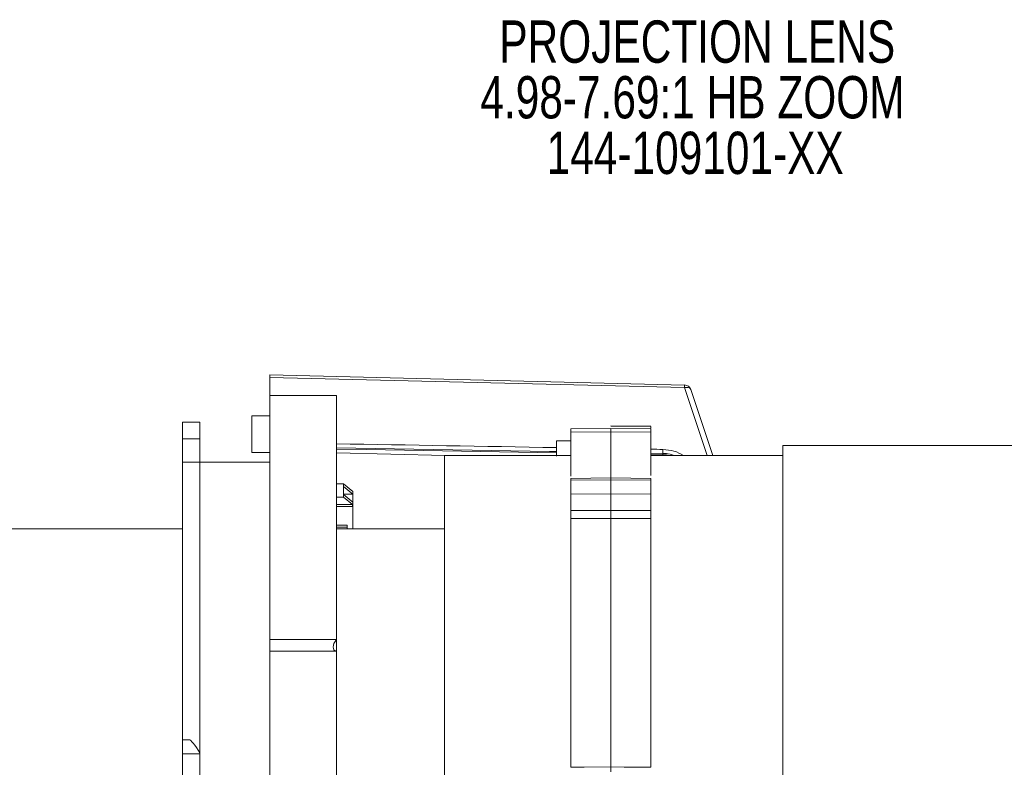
# Model space of a CAD drawing. Header units: millimetres. Extents: x 0 to 1118, y 0 to 864.
# Tile 16 of 78: x 495 to 569, y 295 to 351. Entities that reach past the tile are written whole.
import ezdxf

# ---------------------------------------------------------------- set-up
doc = ezdxf.new("R2010")
doc.units = ezdxf.units.MM
doc.styles.add('SLDTEXTSTYLE0', font='TXT', dxfattribs={"width": 0.75})

# ---------------------------------------------------------------- blocks, each defined once
blk = doc.blocks.new('SW_NOTE_63')
at = {"color": 0, "linetype": 'Continuous', "lineweight": 0, "char_height": 3.175, "attachment_point": 2, "style": 'SLDTEXTSTYLE0'}
for s, insert in [('PROJECTION LENS', (18.207, 4.093)), ('4.98-7.69:1 HB ZOOM', (17.846, -0.082)), ('144-109101-XX', (18.05, -4.257))]:
    blk.add_mtext(s, dxfattribs=dict(at, insert=insert))

msp = doc.modelspace()

# ---------------------------------------------------------------- linework, layer by layer
at = {"color": 7, "linetype": 'Continuous', "lineweight": 15}
for p, q in [((545.1039, 324.0172), (513.9605, 324.7769)), ((513.9604, 324.58), (513.9604, 323.224)), ((518.9604, 323.224), (513.9604, 323.224)), ((513.9604, 304.9053), (513.9604, 323.224)), ((518.9604, 304.9053), (518.9604, 323.224)), ((513.9604, 321.7118), (512.6043, 321.7118)), ((512.6043, 321.7118), (512.6043, 318.9618)), ((508.7104, 321.2179), (507.4104, 321.2179)), ((507.4104, 319.9655), (507.4104, 321.2179)), ((508.7104, 321.2179), (508.7104, 319.9655)), ((542.5613, 320.9334), (539.5613, 320.961)), ((542.5612, 320.7849), (542.5612, 320.9053)), ((539.561, 320.7634), (536.561, 320.7314)), ((539.5612, 320.4955), (536.5612, 320.4693)), ((536.5612, 317.179), (536.5612, 320.4693)), ((542.5612, 320.4693), (539.5612, 320.4955)), ((542.5613, 320.7314), (539.5613, 320.7634)), ((542.5612, 317.2233), (542.5612, 320.4693)), ((507.4104, 318.224), (507.4104, 319.9655)), ((508.7104, 318.224), (508.7104, 319.9655)), ((536.5612, 319.839), (535.4862, 319.8296)), ((535.4862, 318.682), (535.4862, 319.8296)), ((600.1862, 319.474), (552.4862, 319.474)), ((552.4862, 319.474), (552.4862, 251.974)), ((512.6043, 318.9618), (513.9604, 318.9618)), ((518.9604, 318.9183), (527.1196, 318.7187)), ((536.5612, 318.724), (527.0862, 318.724)), ((527.0862, 318.724), (527.0862, 252.724)), ((542.5612, 318.797), (543.4778, 318.781)), ((552.4862, 318.724), (542.5612, 318.724)), ((508.7104, 318.224), (507.4104, 318.224)), ((507.4104, 297.399), (507.4104, 318.224)), ((513.9604, 318.224), (508.7104, 318.224)), ((508.7104, 296.3997), (508.7104, 318.224)), ((518.9604, 316.5933), (519.4854, 316.5933)), ((519.4854, 316.5933), (519.4854, 316.3917)), ((519.4854, 316.5933), (520.1854, 316.0296)), ((539.561, 317.0479), (536.561, 317.012)), ((536.5612, 316.8631), (536.5612, 315.8362)), ((542.5613, 317.012), (539.5613, 317.0479)), ((542.5612, 316.8631), (542.5612, 315.8362)), ((519.4854, 316.3917), (519.4854, 315.7988)), ((519.4854, 316.3917), (520.1854, 315.828)), ((519.4854, 315.828), (520.1854, 315.828)), ((519.4854, 315.7988), (519.4854, 315.5972)), ((520.1854, 315.2351), (519.4854, 315.7988)), ((520.1854, 316.0296), (520.1854, 315.828)), ((520.1854, 315.828), (520.1854, 315.2351)), ((519.4854, 315.5972), (518.9604, 315.5972)), ((518.9604, 315.0395), (520.1779, 315.0395)), ((520.1779, 315.0395), (519.4854, 315.5972)), ((520.1779, 315.0395), (520.1779, 314.8913)), ((520.1854, 314.8853), (520.1854, 315.2351)), ((520.1779, 314.8913), (518.9604, 314.8913)), ((520.1779, 314.8913), (520.1854, 314.8853)), ((520.1854, 314.8853), (520.1854, 313.224)), ((536.5612, 295.3254), (536.5612, 313.9903)), ((542.5612, 295.3254), (542.5612, 313.9903)), ((507.4104, 313.224), (465.4504, 313.224)), ((518.9604, 313.4962), (519.7604, 313.4962)), ((518.9604, 313.3479), (519.7604, 313.3479)), ((527.0862, 313.224), (518.9604, 313.224)), ((519.7604, 313.4962), (519.7604, 313.3479)), ((519.7604, 313.3479), (519.7604, 313.224)), ((513.9604, 304.9053), (518.9604, 304.9053)), ((513.9604, 304.0393), (513.9604, 304.9053)), ((518.9604, 304.9053), (518.9604, 304.0393)), ((513.9604, 276.1398), (513.9604, 304.0393)), ((518.9604, 304.0393), (513.9604, 304.0393)), ((518.9604, 248.224), (518.9604, 304.0393)), ((507.8941, 297.399), (507.4104, 297.399)), ((507.4104, 296.3382), (507.4104, 297.399)), ((507.4104, 296.3382), (507.4104, 280.6627)), ((508.7104, 296.3997), (508.7104, 296.3382)), ((508.7104, 296.3382), (508.7104, 280.6627))]:
    msp.add_line(p, q, dxfattribs=at)
at = {"color": 9, "linetype": 'Continuous', "lineweight": 0}
for p, q in [((545.1004, 323.8188), (513.9604, 324.58)), ((546.8029, 318.724), (545.1004, 323.8188)), ((539.5612, 320.4955), (539.5612, 317.0836)), ((508.7104, 319.9655), (507.4104, 319.9655)), ((542.5612, 318.8992), (543.4822, 318.8832)), ((543.6695, 318.7614), (542.5612, 318.7881)), ((543.4822, 318.8832), (543.4822, 319.1822)), ((539.5612, 316.899), (536.5612, 316.8631)), ((542.5612, 316.8631), (539.5612, 316.899)), ((539.5612, 315.8449), (539.5612, 316.899)), ((536.5612, 315.8362), (539.5612, 315.8449)), ((539.5612, 315.8449), (542.5612, 315.8362)), ((539.5612, 313.9976), (539.5612, 295.3557)), ((508.7104, 296.3382), (507.4104, 296.3382))]:
    msp.add_line(p, q, dxfattribs=at)
at = {"color": 9, "linetype": 'Continuous', "lineweight": 0, "flags": 128}
for points in [[(545.5659, 323.6766), (545.5658, 323.677), (545.539, 323.7268), (545.4955, 323.7688), (545.4367, 323.8014), (545.3649, 323.8233), (545.2828, 323.8337), (545.1935, 323.8322), (545.1004, 323.8188)], [(542.5612, 320.9053), (541.0601, 320.9191), (539.5612, 320.9329)], [(518.9604, 319.3088), (534.9565, 319.0315), (535.4862, 319.0223)], [(539.5612, 314.6002), (538.5612, 314.5977), (536.5612, 314.5926)], [(542.5612, 314.5926), (541.5612, 314.5951), (539.5612, 314.6002)], [(539.5612, 313.9976), (538.5612, 313.9952), (536.5612, 313.9903)], [(542.5612, 313.9903), (541.5612, 313.9928), (539.5612, 313.9976)], [(536.5612, 295.3254), (537.5611, 295.3355), (539.5612, 295.3557)], [(539.5612, 295.3557), (540.5611, 295.3456), (542.5612, 295.3254)]]:
    msp.add_lwpolyline(points, dxfattribs=at)
at = {"color": 7, "linetype": 'Continuous', "lineweight": 15, "flags": 128}
for points in [[(547.2209, 318.724), (546.9971, 319.3936), (545.5658, 323.6766)], [(518.9604, 319.2095), (521.2203, 319.1702), (535.4862, 318.9208)]]:
    msp.add_lwpolyline(points, dxfattribs=at)
at = {"color": 9, "linetype": 'Continuous', "lineweight": 0}
for centre, radius, start, end in [((534.7048, 324.1029), 10.3995, 358.434916, 359.532656), ((542.3015, 318.8826), 1.1807, 355.063046, 0.026712)]:
    msp.add_arc(centre, radius, start, end, dxfattribs=at)
at = {"color": 7, "linetype": 'Continuous', "lineweight": 15}
msp.add_arc((545.0916, 323.5182), 0.5, 18.478439, 88.595264, dxfattribs=at)
for centre, major_axis, ratio, start_param, end_param in [((-1028.4874, 302.3808), (3173.8938, -33.321), 0.0120767, 1.0556623, 1.0616359), ((-1028.4874, 302.3808), (3173.8938, -33.321), 0.0120767, 1.0527647, 1.0530988), ((519.3354, 304.6598), (0.5413, 0.5413), 0.5773503, 1.6906987, 3.5452891), ((508.7104, 295.899), (-0.8374, 1.4949), 0.1476957, 4.9701801, 6.2006372)]:
    msp.add_ellipse(centre, major_axis=major_axis, ratio=ratio, start_param=start_param, end_param=end_param, dxfattribs=at)
for points, knots in [([(513.9604, 324.58), (513.9604, 324.6212), (513.9604, 324.7036), (513.9604, 324.7704), (513.9604, 324.7727), (513.9604, 324.7737)], [0, 0, 0, 0, 0.3659935, 0.7319897, 1, 1, 1, 1]), ([(536.5612, 320.4693), (536.5612, 320.5217), (536.5612, 320.6468), (536.5612, 320.7306), (536.5612, 320.7205), (536.5612, 320.7174)], [0, 0, 0, 0, 0.3334684, 0.7972503, 1, 1, 1, 1]), ([(539.5612, 320.7494), (539.5612, 320.7525), (539.5612, 320.7624), (539.5612, 320.677), (539.5612, 320.5498), (539.5612, 320.4955)], [0, 0, 0, 0, 0.2017828, 0.659589, 1, 1, 1, 1]), ([(542.5612, 320.7216), (542.5612, 320.7246), (542.5612, 320.7409), (542.5612, 320.6648), (542.5612, 320.5337), (542.5612, 320.4693)], [0, 0, 0, 0, 0.1019416, 0.5589376, 1, 1, 1, 1]), ([(543.4789, 318.7767), (543.4953, 318.7779), (543.6558, 318.7895), (543.8147, 318.755), (543.9573, 318.724)], [0, 0, 0, 0, 0.1017819, 1, 1, 1, 1]), ([(543.4822, 319.1822), (543.7657, 319.1576), (544.3271, 319.1089), (544.7937, 318.8514), (545.0248, 318.724)], [0, 0, 0, 0, 0.5049904, 1, 1, 1, 1]), ([(536.5612, 316.8631), (536.5612, 316.9162), (536.5612, 317.0033), (536.5612, 317.0001), (536.5612, 316.9989)], [0, 0, 0, 0, 0.6101917, 1, 1, 1, 1]), ([(539.5612, 317.0348), (539.5612, 317.036), (539.5612, 317.0392), (539.5612, 316.9521), (539.5612, 316.899)], [0, 0, 0, 0, 0.3898081, 1, 1, 1, 1]), ([(542.5612, 316.9981), (542.5612, 317.0014), (542.5612, 317.0126), (542.5612, 316.9433), (542.5612, 316.8751), (542.5612, 316.8631)], [0, 0, 0, 0, 0.2589739, 0.8691313, 1, 1, 1, 1]), ([(536.5612, 314.5926), (536.5612, 314.7004), (536.5612, 314.9159), (536.5612, 315.259), (536.5612, 315.5672), (536.5612, 315.7492), (536.5612, 315.8231), (536.5612, 315.8362)], [0, 0, 0, 0, 0.2372803, 0.4745609, 0.7118343, 0.9491086, 1, 1, 1, 1]), ([(539.5612, 315.8449), (539.5612, 315.8316), (539.5612, 315.7574), (539.5612, 315.5749), (539.5612, 315.2665), (539.5612, 314.9233), (539.5612, 314.7079), (539.5612, 314.6002)], [0, 0, 0, 0, 0.0516997, 0.2887719, 0.5258432, 0.7629218, 1, 1, 1, 1]), ([(542.5612, 315.8362), (542.5612, 315.7678), (542.5612, 315.6309), (542.5612, 315.3269), (542.5612, 314.9919), (542.5612, 314.7411), (542.5612, 314.6149), (542.5612, 314.5926)], [0, 0, 0, 0, 0.2372859, 0.4745722, 0.7118487, 0.9491212, 1, 1, 1, 1]), ([(536.5612, 313.9903), (536.5612, 314.0276), (536.5612, 314.1022), (536.5612, 314.2596), (536.5612, 314.4289), (536.5612, 314.5407), (536.5612, 314.5924), (536.5612, 314.5926)], [0, 0, 0, 0, 0.2497112, 0.4994229, 0.7491254, 0.9988249, 1, 1, 1, 1]), ([(539.5612, 313.9976), (539.5612, 314.0131), (539.5612, 314.0634), (539.5612, 314.1779), (539.5612, 314.341), (539.5612, 314.4881), (539.5612, 314.5705), (539.5612, 314.6002)], [0, 0, 0, 0, 0.1114547, 0.3608419, 0.610232, 0.8596313, 1, 1, 1, 1]), ([(542.5612, 314.5926), (542.5612, 314.5631), (542.5612, 314.4809), (542.5612, 314.334), (542.5612, 314.1709), (542.5612, 314.0563), (542.5612, 314.0059), (542.5612, 313.9903)], [0, 0, 0, 0, 0.1395286, 0.3890218, 0.6385058, 0.8879868, 1, 1, 1, 1]), ([(539.5612, 294.9921), (539.5612, 294.9921), (539.5612, 294.989), (539.5612, 295.0021), (539.5612, 295.0772), (539.5612, 295.1978), (539.5612, 295.303), (539.5612, 295.3557)], [0, 0, 0, 0, 0.0015538, 0.2511586, 0.5007664, 0.7503834, 1, 1, 1, 1])]:
    msp.add_open_spline(points, degree=3, knots=knots, dxfattribs=at)
at = {"color": 9, "linetype": 'Continuous', "lineweight": 0}
msp.add_open_spline([(543.4822, 318.8832), (543.6617, 318.8763), (543.9524, 318.8651), (544.2136, 318.7631), (544.3137, 318.724)], degree=3, knots=[0, 0, 0, 0, 0.6171359, 1, 1, 1, 1], dxfattribs=at)

# ---------------------------------------------------------------- block references
at = {"color": 7, "linetype": 'Continuous', "lineweight": 0}
msp.add_blockref('SW_NOTE_63', (527.8487, 347.2843), dxfattribs=at)

doc.saveas('drawing.dxf')
